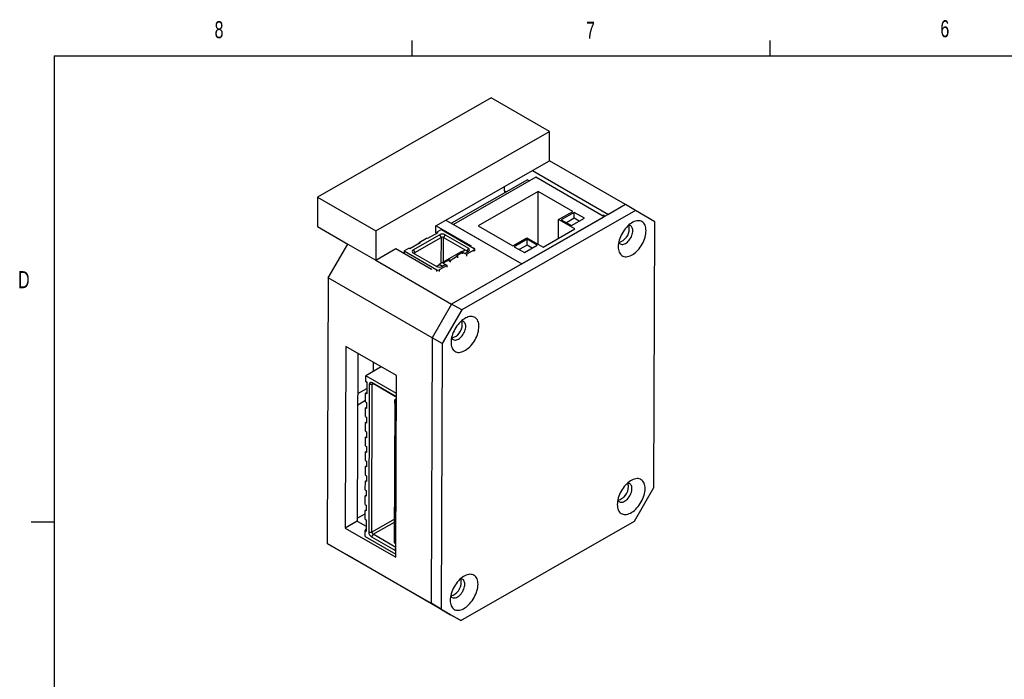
# Model space of a CAD drawing. Extents: x 11 to 421, y 5 to 275.
# Tile 8 of 17: x 11 to 149, y 183 to 275. Entities that reach past the tile are written whole.
import ezdxf
from ezdxf.enums import TextEntityAlignment as Align

# ---------------------------------------------------------------- set-up
doc = ezdxf.new("R2010")
doc.units = 0
doc.layers.get('0').update_dxf_attribs({"linetype": 'CONTINUOUS'})

msp = doc.modelspace()

# ---------------------------------------------------------------- linework, layer by layer
at = {"color": 7, "linetype": 'CONTINUOUS'}
for p, q in [((65.9067, 270.3087), (65.9067, 272.4626)), ((115.9129, 270.3087), (115.9129, 272.4626)), ((15.9068, 270.3087), (415.9568, 270.3087)), ((15.9068, 270.3087), (15.9068, 9.9587)), ((76.9584, 264.4408), (52.7048, 250.5535)), ((85.0901, 259.7465), (76.9584, 264.4408)), ((60.8366, 245.8591), (85.0901, 259.7465)), ((85.0757, 255.6555), (85.0901, 259.7465)), ((82.707, 254.2991), (85.0757, 255.6555)), ((95.6823, 249.5324), (85.0757, 255.6555)), ((70.6155, 247.3757), (82.707, 254.2991)), ((82.0318, 253.014), (71.397, 246.9246)), ((83.1666, 253.3427), (71.6762, 246.7634)), ((82.0318, 253.014), (82.311, 252.8528)), ((82.707, 254.2991), (93.3136, 248.1761)), ((92.7125, 247.8319), (83.1666, 253.3427)), ((78.8, 251.4715), (78.8021, 252.0633)), ((52.7048, 250.5535), (52.6905, 246.4625)), ((52.7048, 250.5535), (60.8366, 245.8591)), ((83.5201, 251.3498), (75.141, 246.552)), ((83.4943, 244.0063), (83.5201, 251.3498)), ((88.3285, 248.574), (83.5201, 251.3498)), ((95.6823, 249.5324), (71.4288, 235.6451)), ((95.6823, 249.5324), (93.3136, 248.1761)), ((97.0966, 248.716), (95.6823, 249.5324)), ((97.0966, 248.716), (72.843, 234.8287)), ((81.2221, 241.2527), (92.7125, 247.8319)), ((86.3486, 247.4404), (88.3285, 248.574)), ((88.5406, 248.4516), (86.7375, 247.4191)), ((88.5377, 247.6334), (87.4476, 247.0092)), ((88.1517, 246.6027), (89.9548, 247.6352)), ((88.5377, 247.6334), (88.5406, 248.4516)), ((89.2418, 247.2269), (88.5377, 247.6334)), ((89.9548, 247.6352), (88.5406, 248.4516)), ((92.6047, 248.0934), (92.604, 247.8946)), ((92.6047, 248.0934), (92.8858, 247.9311)), ((99.8078, 247.1248), (97.0966, 248.716)), ((52.6905, 246.4625), (56.9331, 244.0133)), ((69.2332, 245.6044), (69.2367, 246.5862)), ((69.2367, 246.5862), (70.6155, 247.3757)), ((74.1864, 243.7288), (69.2367, 246.5862)), ((70.6155, 247.3757), (81.2221, 241.2527)), ((71.6762, 246.7634), (81.2221, 241.2527)), ((75.141, 246.552), (79.9493, 243.7762)), ((84.192, 243.6036), (88.6113, 246.1341)), ((86.3394, 244.8332), (86.3486, 247.4404)), ((88.6113, 246.1341), (86.3486, 247.4404)), ((86.7375, 247.4191), (88.1517, 246.6027)), ((99.6775, 210.0605), (99.8078, 247.1248)), ((60.8366, 245.8591), (60.8222, 241.7682)), ((66.0556, 243.2209), (69.7325, 245.3263)), ((66.2669, 242.853), (69.9438, 244.9584)), ((66.8688, 244.2557), (67.9294, 244.863)), ((68.0708, 244.7814), (67.9294, 244.863)), ((69.485, 245.5911), (68.0708, 244.7814)), ((69.2022, 245.4292), (69.3436, 245.6728)), ((70.0154, 246.0574), (69.3436, 245.6728)), ((69.3436, 245.6728), (69.485, 245.5911)), ((69.7325, 245.3263), (69.9438, 244.9584)), ((70.0154, 246.0574), (74.5762, 243.4245)), ((70.5103, 245.3245), (70.2974, 244.9575)), ((70.2974, 244.9575), (73.55, 243.0798)), ((70.5103, 245.3245), (73.763, 243.4467)), ((79.9493, 243.7762), (81.9292, 244.9099)), ((81.9292, 244.9099), (84.192, 243.6036)), ((54.1997, 239.3044), (56.9331, 244.0133)), ((56.9331, 244.0133), (60.8222, 241.7682)), ((60.8222, 241.7682), (63.6506, 243.3877)), ((63.6506, 243.3877), (68.6003, 240.5302)), ((64.7828, 243.0613), (65.4546, 243.4459)), ((65.596, 243.3643), (65.4546, 243.4459)), ((67.0102, 244.1741), (65.596, 243.3643)), ((66.8682, 244.0928), (66.8688, 244.2557)), ((66.8688, 244.2557), (67.0102, 244.1741)), ((73.763, 243.4467), (73.55, 243.0798)), ((74.1175, 243.6893), (74.1864, 243.7288)), ((81.9646, 244.6862), (80.1615, 243.6537)), ((80.1615, 243.6537), (81.5757, 242.8373)), ((81.9617, 243.868), (80.8716, 243.2438)), ((81.5757, 242.8373), (83.3788, 243.8698)), ((81.9617, 243.868), (81.9646, 244.6862)), ((82.6658, 243.4615), (81.9617, 243.868)), ((83.3788, 243.8698), (81.9646, 244.6862)), ((64.7828, 243.0613), (64.7817, 242.7347)), ((64.7828, 243.0613), (69.3437, 240.4284)), ((66.0556, 243.2209), (66.2669, 242.853)), ((69.3083, 240.896), (66.0556, 242.7737)), ((70.1215, 241.4429), (72.8084, 242.9815)), ((71.2033, 241.7534), (72.264, 242.3607)), ((72.1367, 242.4342), (72.9499, 242.8998)), ((72.264, 242.3607), (72.1367, 242.4342)), ((72.264, 242.3607), (72.2631, 242.1153)), ((72.9499, 242.8998), (72.8084, 242.9815)), ((72.8447, 242.9605), (73.3026, 243.2227)), ((72.9499, 242.8998), (72.949, 242.6544)), ((73.2681, 242.7161), (72.9499, 242.8998)), ((73.2681, 242.7161), (73.763, 242.9995)), ((73.2681, 242.7161), (73.4802, 242.5937)), ((73.4802, 242.5937), (73.4793, 242.3482)), ((73.4802, 242.5937), (74.5762, 243.2212)), ((74.6486, 243.0769), (74.6494, 243.3224)), ((60.8222, 241.7682), (71.4288, 235.6451)), ((69.2738, 240.9159), (69.7317, 241.178)), ((69.6963, 241.1985), (69.6962, 241.1577)), ((69.6963, 241.1985), (70.1215, 241.4429)), ((69.6963, 241.1985), (70.1551, 240.9336)), ((70.7932, 241.0551), (69.6972, 240.4276)), ((70.5811, 241.1776), (70.0861, 240.8942)), ((70.2629, 241.3613), (70.1215, 241.4429)), ((71.0761, 241.8269), (70.2629, 241.3613)), ((70.2629, 241.3613), (70.5811, 241.1776)), ((70.5811, 241.1776), (70.7932, 241.0551)), ((70.7924, 240.8097), (70.7932, 241.0551)), ((71.0761, 241.8269), (71.0752, 241.5814)), ((71.2033, 241.7534), (71.0761, 241.8269)), ((71.2033, 241.7534), (71.2025, 241.508)), ((81.2221, 241.2527), (71.4288, 235.6451)), ((54.1997, 239.3044), (54.0694, 202.2402)), ((68.6954, 230.9363), (54.1997, 239.3044)), ((68.6003, 240.5302), (68.671, 240.5707)), ((71.4288, 235.6451), (68.6954, 230.9363)), ((72.843, 234.8287), (71.4288, 235.6451)), ((72.843, 234.8287), (70.1096, 230.1199)), ((56.6459, 229.7347), (56.5567, 204.3707)), ((63.717, 225.6527), (56.6459, 229.7347)), ((68.6954, 230.9363), (68.565, 193.872)), ((70.1096, 230.1199), (68.6954, 230.9363)), ((70.1096, 230.1199), (69.9793, 193.0556)), ((58.3361, 228.759), (58.2538, 205.3424)), ((61.6062, 226.8712), (59.4289, 225.6245)), ((60.4754, 227.524), (60.4708, 226.2211)), ((59.4262, 224.8472), (59.4289, 225.6245)), ((63.7082, 223.1541), (59.4289, 225.6245)), ((63.6278, 200.2886), (63.717, 225.6527)), ((59.4262, 224.8472), (59.5676, 224.7656)), ((59.5676, 224.7642), (59.4262, 224.8472)), ((59.5676, 224.7656), (59.5619, 223.1292)), ((59.9207, 224.4387), (59.8482, 203.8202)), ((60.345, 224.4377), (59.9207, 224.4387)), ((60.2725, 203.8192), (60.345, 224.4377)), ((63.5639, 222.7865), (60.3112, 224.6642)), ((60.3112, 224.6642), (60.5225, 224.5402)), ((60.5225, 224.5402), (63.6008, 222.7632)), ((58.3165, 223.1669), (59.5645, 223.8815)), ((59.4161, 221.9835), (59.4204, 223.2108)), ((59.4204, 223.2108), (59.5624, 223.2921)), ((59.5619, 223.1292), (59.4204, 223.2108)), ((59.4168, 222.1707), (58.3107, 221.5374)), ((59.4161, 221.9835), (59.5575, 221.9019)), ((59.5575, 221.9019), (59.5547, 221.0837)), ((63.4905, 222.2939), (63.4203, 202.33)), ((63.4896, 221.8046), (63.4211, 202.3315)), ((63.4896, 221.8046), (63.4905, 222.2939)), ((63.631, 221.7229), (63.4896, 221.8046)), ((63.7056, 222.4171), (63.4905, 222.2939)), ((63.7048, 222.1703), (63.4905, 222.2939)), ((63.631, 221.7229), (63.6277, 220.782)), ((63.703, 221.6814), (63.631, 221.7229)), ((59.4089, 219.938), (59.4132, 221.1653)), ((59.4132, 221.1653), (59.5552, 221.2466)), ((59.5547, 221.0837), (59.4132, 221.1653)), ((63.7, 220.8234), (63.6277, 220.782)), ((63.6277, 220.782), (63.6997, 220.7404)), ((59.4017, 217.8925), (59.4061, 219.1198)), ((59.4061, 219.1198), (59.5481, 219.2011)), ((59.5475, 219.0382), (59.4061, 219.1198)), ((59.4089, 219.938), (59.5504, 219.8564)), ((59.5504, 219.8564), (59.5475, 219.0382)), ((63.6234, 219.5547), (63.5702, 204.4181)), ((63.6234, 219.5547), (63.6954, 219.5131)), ((59.4017, 217.8925), (59.5432, 217.8109)), ((59.5432, 217.8109), (59.5403, 216.9927)), ((59.3945, 215.8471), (59.3989, 217.0744)), ((59.3945, 215.8471), (59.536, 215.7654)), ((59.3989, 217.0744), (59.5409, 217.1557)), ((59.5403, 216.9927), (59.3989, 217.0744)), ((59.3874, 213.8016), (59.3917, 215.0289)), ((59.3917, 215.0289), (59.5337, 215.1102)), ((59.5331, 214.9472), (59.3917, 215.0289)), ((59.536, 215.7654), (59.5331, 214.9472)), ((59.3874, 213.8016), (59.5288, 213.7199)), ((59.5288, 213.7199), (59.5259, 212.9017)), ((59.3802, 211.7561), (59.3845, 212.9834)), ((59.3802, 211.7561), (59.5216, 211.6744)), ((59.3845, 212.9834), (59.5265, 213.0647)), ((59.5259, 212.9017), (59.3845, 212.9834)), ((59.373, 209.7106), (59.3773, 210.9379)), ((59.3773, 210.9379), (59.5193, 211.0192)), ((59.5187, 210.8563), (59.3773, 210.9379)), ((59.5216, 211.6744), (59.5187, 210.8563)), ((59.3701, 208.8924), (59.5121, 208.9737)), ((59.373, 209.7106), (59.5144, 209.629)), ((59.5144, 209.629), (59.5115, 208.8108)), ((96.9441, 205.3517), (99.6775, 210.0605)), ((59.3658, 207.6651), (59.3701, 208.8924)), ((59.3658, 207.6651), (59.5072, 207.5835)), ((59.5115, 208.8108), (59.3701, 208.8924)), ((58.2552, 205.7463), (59.3613, 206.3796)), ((59.3586, 205.6196), (59.3629, 206.8469)), ((59.3629, 206.8469), (59.5049, 206.9282)), ((59.5043, 206.7653), (59.3629, 206.8469)), ((59.5072, 207.5835), (59.5043, 206.7653)), ((15.9068, 205.2212), (12.7318, 205.2212)), ((58.2538, 205.3424), (56.5567, 204.3707)), ((58.2538, 205.3424), (59.4968, 204.6248)), ((59.3586, 205.6196), (59.5, 205.538)), ((59.5, 205.538), (59.4943, 203.9016)), ((72.6905, 191.4644), (96.9441, 205.3517)), ((56.5567, 204.3707), (63.6278, 200.2886)), ((59.3501, 203.206), (59.3528, 203.9832)), ((59.3528, 203.9832), (59.4954, 204.2288)), ((59.4943, 203.9016), (59.3528, 203.9832)), ((59.8482, 203.8202), (60.2725, 203.8192)), ((60.4486, 203.5126), (60.2356, 203.1457)), ((63.6327, 201.6745), (60.4486, 203.5126)), ((63.5702, 204.4181), (63.6425, 204.4595)), ((63.5702, 204.4181), (63.6422, 204.3765)), ((54.0694, 202.2402), (68.565, 193.872)), ((56.7806, 200.6489), (54.0694, 202.2402)), ((59.3501, 203.206), (63.6294, 200.7356)), ((60.2356, 203.1457), (63.4883, 201.268)), ((63.4211, 202.3315), (63.4203, 202.33)), ((63.4203, 202.33), (63.6346, 202.2063)), ((63.4211, 202.3315), (63.5626, 202.2499)), ((63.5659, 203.1908), (63.5626, 202.2499)), ((63.5626, 202.2499), (63.6349, 202.2913)), ((63.5626, 202.2499), (63.6346, 202.2083)), ((63.6379, 203.1492), (63.5659, 203.1908)), ((71.2763, 192.2808), (56.7806, 200.6489)), ((69.9793, 193.0556), (68.565, 193.872)), ((68.565, 193.872), (71.2763, 192.2808)), ((69.9793, 193.0556), (72.6905, 191.4644)), ((72.6905, 191.4644), (71.2763, 192.2808))]:
    msp.add_line(p, q, dxfattribs=at)
at = {"color": 8, "linetype": 'CONTINUOUS'}
for p, q in [((78.8, 251.4715), (79.0678, 251.3169)), ((69.9438, 244.9584), (69.9311, 241.3334)), ((70.2853, 241.5367), (70.2974, 244.9575)), ((66.2662, 242.6522), (66.2669, 242.853)), ((74.5753, 242.9758), (74.5762, 243.2212)), ((69.3428, 240.1829), (69.3437, 240.4284)), ((69.6972, 240.4276), (69.6963, 240.1821)), ((60.345, 224.4377), (60.5233, 224.5398)), ((63.4319, 205.6282), (60.2725, 203.8192)), ((60.4486, 203.5126), (63.4304, 205.22)), ((63.4883, 201.268), (63.6321, 201.5158))]:
    msp.add_line(p, q, dxfattribs=at)
at = {"color": 7, "linetype": 'CONTINUOUS', "flags": 128}
for points in [[(98.5685, 245.8844), (98.5605, 246.0932), (98.5349, 246.2901), (98.492, 246.4732), (98.4322, 246.6409), (98.356, 246.7916), (98.2641, 246.9241), (98.1574, 247.0371), (98.0368, 247.1295), (97.9034, 247.2006), (97.7584, 247.2496), (97.6031, 247.2763), (97.439, 247.2802), (97.2675, 247.2614), (97.0901, 247.2201), (96.9086, 247.1566), (96.7244, 247.0714), (96.5394, 246.9655), (96.3551, 246.8396), (96.1732, 246.6951), (95.9955, 246.5331), (95.8234, 246.3551), (95.6586, 246.1629), (95.5025, 245.958), (95.3566, 245.7423), (95.2221, 245.5179), (95.1004, 245.2866), (94.9924, 245.0508), (94.8993, 244.8124), (94.8217, 244.5736), (94.7605, 244.3366), (94.7161, 244.1035), (94.689, 243.8765), (94.6795, 243.6576), (94.6875, 243.4487), (94.7131, 243.2519), (94.756, 243.0687), (94.8158, 242.9011), (94.892, 242.7503), (94.9839, 242.6178), (95.0906, 242.5049), (95.2112, 242.4125), (95.3446, 242.3414), (95.4896, 242.2923), (95.6449, 242.2657), (95.809, 242.2617), (95.9805, 242.2805), (96.1579, 242.3219), (96.3394, 242.3854), (96.5236, 242.4705), (96.7086, 242.5765), (96.8929, 242.7023), (97.0747, 242.8469), (97.2525, 243.0088), (97.4246, 243.1868), (97.5894, 243.3791), (97.7455, 243.584), (97.8914, 243.7996), (98.0259, 244.0241), (98.1476, 244.2553), (98.2556, 244.4912), (98.3487, 244.7296), (98.4263, 244.9684), (98.4875, 245.2054), (98.5319, 245.4384), (98.559, 245.6655), (98.5685, 245.8844)], [(96.7301, 245.8887), (96.7218, 246.0385), (96.6962, 246.1758), (96.6536, 246.298), (96.5948, 246.4032), (96.5207, 246.4896), (96.4327, 246.5557), (96.3322, 246.6002), (96.221, 246.6226), (96.101, 246.6224), (96.0893, 246.6212)], [(94.7543, 244.3088), (94.7559, 244.3052), (94.8147, 244.2), (94.8888, 244.1137), (94.9768, 244.0476), (95.0773, 244.003), (95.1885, 243.9807), (95.3085, 243.9809), (95.4354, 244.0037), (95.5668, 244.0488), (95.7006, 244.1153), (95.8345, 244.202), (95.9661, 244.3076), (96.0933, 244.4302), (96.2138, 244.5677), (96.3256, 244.7178), (96.4268, 244.8779), (96.5156, 245.0452), (96.5906, 245.2169), (96.6504, 245.39), (96.694, 245.5616), (96.7207, 245.7288), (96.7301, 245.8887)], [(66.2669, 242.853), (66.2358, 242.8313), (66.2127, 242.8065), (66.1985, 242.7796), (66.1937, 242.7515), (66.1985, 242.7235), (66.2127, 242.6965), (66.2358, 242.6716), (66.2437, 242.6652)], [(73.567, 242.8873), (73.5811, 242.8982), (73.6042, 242.923), (73.6185, 242.95), (73.6233, 242.978), (73.6185, 243.0061), (73.6042, 243.0331), (73.5811, 243.058), (73.55, 243.0798)], [(75.2342, 232.5234), (75.2261, 232.7322), (75.2006, 232.9291), (75.1577, 233.1122), (75.0978, 233.2799), (75.0217, 233.4306), (74.9298, 233.5631), (74.8231, 233.6761), (74.7024, 233.7685), (74.569, 233.8396), (74.424, 233.8886), (74.2688, 233.9153), (74.1047, 233.9192), (73.9331, 233.9004), (73.7558, 233.8591), (73.5742, 233.7956), (73.3901, 233.7104), (73.205, 233.6045), (73.0208, 233.4787), (72.8389, 233.3341), (72.6612, 233.1721), (72.4891, 232.9942), (72.3243, 232.8019), (72.1682, 232.597), (72.0223, 232.3813), (71.8878, 232.1569), (71.7661, 231.9257), (71.6581, 231.6898), (71.5649, 231.4514), (71.4874, 231.2126), (71.4261, 230.9756), (71.3818, 230.7425), (71.3547, 230.5155), (71.3451, 230.2966), (71.3532, 230.0877), (71.3788, 229.8909), (71.4217, 229.7078), (71.4815, 229.5401), (71.5577, 229.3893), (71.6495, 229.2569), (71.7563, 229.1439), (71.8769, 229.0515), (72.0103, 228.9804), (72.1553, 228.9313), (72.3106, 228.9047), (72.4747, 228.9007), (72.6462, 228.9195), (72.8235, 228.9609), (73.0051, 229.0244), (73.1892, 229.1095), (73.3743, 229.2155), (73.5586, 229.3413), (73.7404, 229.4859), (73.9182, 229.6479), (74.0903, 229.8258), (74.2551, 230.0181), (74.4112, 230.223), (74.5571, 230.4386), (74.6915, 230.6631), (74.8133, 230.8943), (74.9212, 231.1302), (75.0144, 231.3686), (75.092, 231.6074), (75.1532, 231.8444), (75.1976, 232.0775), (75.2246, 232.3045), (75.2342, 232.5234)], [(71.42, 230.9478), (71.4216, 230.9443), (71.4804, 230.839), (71.5545, 230.7527), (71.6425, 230.6866), (71.743, 230.642), (71.8542, 230.6197), (71.9742, 230.6199), (72.101, 230.6427), (72.2325, 230.6878), (72.3663, 230.7543), (72.5001, 230.841), (72.6318, 230.9466), (72.7589, 231.0692), (72.8795, 231.2067), (72.9913, 231.3568), (73.0925, 231.5169), (73.1813, 231.6842), (73.2563, 231.8559), (73.3161, 232.029), (73.3597, 232.2007), (73.3864, 232.3678), (73.3957, 232.5277)], [(73.3957, 232.5277), (73.3875, 232.6776), (73.3619, 232.8148), (73.3193, 232.937), (73.2604, 233.0423), (73.1864, 233.1286), (73.0984, 233.1947), (72.9979, 233.2393), (72.8867, 233.2616), (72.7666, 233.2614), (72.7549, 233.2602)], [(63.5639, 222.7865), (63.6398, 222.734), (63.7065, 222.6727)], [(98.4419, 209.8838), (98.4339, 210.0926), (98.4083, 210.2895), (98.3654, 210.4726), (98.3056, 210.6403), (98.2294, 210.7911), (98.1375, 210.9235), (98.0308, 211.0365), (97.9102, 211.1289), (97.7768, 211.2), (97.6318, 211.2491), (97.4765, 211.2757), (97.3124, 211.2796), (97.1409, 211.2608), (96.9635, 211.2195), (96.782, 211.156), (96.5978, 211.0709), (96.4128, 210.9649), (96.2285, 210.8391), (96.0467, 210.6945), (95.8689, 210.5325), (95.6968, 210.3546), (95.532, 210.1623), (95.3759, 209.9574), (95.23, 209.7417), (95.0956, 209.5173), (94.9738, 209.2861), (94.8659, 209.0502), (94.7727, 208.8118), (94.6951, 208.573), (94.6339, 208.336), (94.5895, 208.1029), (94.5624, 207.8759), (94.5529, 207.657), (94.5609, 207.4481), (94.5865, 207.2513), (94.6294, 207.0682), (94.6892, 206.9005), (94.7654, 206.7497), (94.8573, 206.6173), (94.964, 206.5043), (95.0846, 206.4119), (95.218, 206.3408), (95.363, 206.2917), (95.5183, 206.2651), (95.6824, 206.2612), (95.8539, 206.2799), (96.0313, 206.3213), (96.2128, 206.3848), (96.397, 206.4699), (96.582, 206.5759), (96.7663, 206.7017), (96.9482, 206.8463), (97.1259, 207.0083), (97.298, 207.1862), (97.4628, 207.3785), (97.6189, 207.5834), (97.7648, 207.7991), (97.8993, 208.0235), (98.021, 208.2547), (98.129, 208.4906), (98.2222, 208.729), (98.2997, 208.9678), (98.3609, 209.2048), (98.4053, 209.4379), (98.4324, 209.6649), (98.4419, 209.8838)], [(96.6035, 209.8881), (96.5952, 210.038), (96.5696, 210.1752), (96.527, 210.2975), (96.4682, 210.4027), (96.3941, 210.489), (96.3061, 210.5551), (96.2056, 210.5997), (96.0944, 210.622), (95.9744, 210.6218), (95.9627, 210.6206)], [(94.6278, 208.3082), (94.6293, 208.3047), (94.6882, 208.1994), (94.7622, 208.1131), (94.8502, 208.047), (94.9507, 208.0025), (95.0619, 207.9801), (95.182, 207.9803), (95.3088, 208.0032), (95.4402, 208.0482), (95.574, 208.1147), (95.7079, 208.2015), (95.8395, 208.307), (95.9667, 208.4296), (96.0872, 208.5672), (96.199, 208.7172), (96.3002, 208.8773), (96.3891, 209.0446), (96.464, 209.2163), (96.5238, 209.3894), (96.5675, 209.5611), (96.5942, 209.7283), (96.6035, 209.8881)], [(63.6311, 201.217), (63.5642, 201.2328), (63.4883, 201.268)], [(75.1076, 196.5228), (75.0996, 196.7317), (75.074, 196.9285), (75.0311, 197.1116), (74.9713, 197.2793), (74.8951, 197.4301), (74.8032, 197.5625), (74.6965, 197.6755), (74.5759, 197.7679), (74.4425, 197.839), (74.2975, 197.8881), (74.1422, 197.9147), (73.9781, 197.9186), (73.8066, 197.8999), (73.6292, 197.8585), (73.4476, 197.795), (73.2635, 197.7099), (73.0785, 197.6039), (72.8942, 197.4781), (72.7123, 197.3335), (72.5346, 197.1715), (72.3625, 196.9936), (72.1977, 196.8013), (72.0416, 196.5964), (71.8957, 196.3807), (71.7612, 196.1563), (71.6395, 195.9251), (71.5315, 195.6892), (71.4383, 195.4508), (71.3608, 195.212), (71.2996, 194.975), (71.2552, 194.7419), (71.2281, 194.5149), (71.2186, 194.296), (71.2266, 194.0872), (71.2522, 193.8903), (71.2951, 193.7072), (71.3549, 193.5395), (71.4311, 193.3887), (71.523, 193.2563), (71.6297, 193.1433), (71.7503, 193.0509), (71.8837, 192.9798), (72.0287, 192.9307), (72.184, 192.9041), (72.3481, 192.9002), (72.5196, 192.919), (72.697, 192.9603), (72.8785, 193.0238), (73.0627, 193.1089), (73.2477, 193.2149), (73.432, 193.3407), (73.6138, 193.4853), (73.7916, 193.6473), (73.9637, 193.8252), (74.1285, 194.0175), (74.2846, 194.2224), (74.4305, 194.4381), (74.5649, 194.6625), (74.6867, 194.8937), (74.7946, 195.1296), (74.8878, 195.368), (74.9654, 195.6068), (75.0266, 195.8438), (75.071, 196.0769), (75.0981, 196.3039), (75.1076, 196.5228)], [(73.2691, 196.5271), (73.2609, 196.677), (73.2353, 196.8142), (73.1927, 196.9365), (73.1339, 197.0417), (73.0598, 197.1281), (72.9718, 197.1941), (72.8713, 197.2387), (72.7601, 197.261), (72.6401, 197.2608), (72.6283, 197.2596)], [(71.2934, 194.9472), (71.295, 194.9437), (71.3538, 194.8385), (71.4279, 194.7521), (71.5159, 194.686), (71.6164, 194.6415), (71.7276, 194.6191), (71.8476, 194.6193), (71.9744, 194.6422), (72.1059, 194.6872), (72.2397, 194.7537), (72.3735, 194.8405), (72.5052, 194.9461), (72.6324, 195.0687), (72.7529, 195.2062), (72.8647, 195.3562), (72.9659, 195.5163), (73.0547, 195.6836), (73.1297, 195.8553), (73.1895, 196.0284), (73.2331, 196.2001), (73.2598, 196.3673), (73.2691, 196.5271)]]:
    msp.add_lwpolyline(points, dxfattribs=at)
at = {"color": 7, "linetype": 'CONTINUOUS'}
for centre, radius, start, end in [((79.4769, 251.4516), 0.6771, 178.320723, 202.470487), ((94.2733, 246.1605), 1.9618, 284.842255, 0.407763), ((95.297, 246.2092), 0.9387, 357.879259, 26.283668), ((70.1197, 244.5714), 0.8484, 62.580104, 117.150431), ((70.1198, 244.6153), 0.3856, 62.580104, 117.150431), ((73.6791, 243.2231), 0.2388, 290.585004, 69.415821), ((74.538, 243.3229), 0.1086, 290.585004, 69.415821), ((66.1396, 242.9973), 0.2388, 110.585004, 249.415821), ((69.699, 241.6491), 0.8484, 242.580104, 297.150431), ((69.5212, 240.7707), 0.3856, 242.580104, 297.150431), ((70.939, 232.7995), 1.9618, 284.842255, 0.407763), ((71.9627, 232.8482), 0.9387, 357.879259, 26.283668), ((60.1592, 224.4766), 0.2415, 50.993879, 189.015989), ((60.4534, 224.4549), 0.1098, 50.993879, 189.015989), ((95.1704, 210.2086), 0.9387, 357.879259, 26.283668), ((94.1468, 210.1599), 1.9618, 284.842255, 0.407763), ((60.6898, 203.855), 0.8423, 182.366224, 237.364881), ((60.655, 203.835), 0.3828, 182.366224, 237.364881), ((70.8124, 196.7989), 1.9618, 284.842255, 0.407763), ((71.8361, 196.8476), 0.9387, 357.879259, 26.283668)]:
    msp.add_arc(centre, radius, start, end, dxfattribs=at)

# ---------------------------------------------------------------- texts
at = {"color": 7, "linetype": 'CONTINUOUS', "width": 0.7}
for s, p in [('8', (38.3309, 272.0505)), ('7', (90.1951, 271.9783)), ('6', (139.6667, 272.1838)), ('D', (10.8867, 237.1521))]:
    msp.add_text(s, height=2.3813, dxfattribs=at).set_placement(p, align=Align.BOTTOM_LEFT)

doc.saveas('drawing.dxf')
